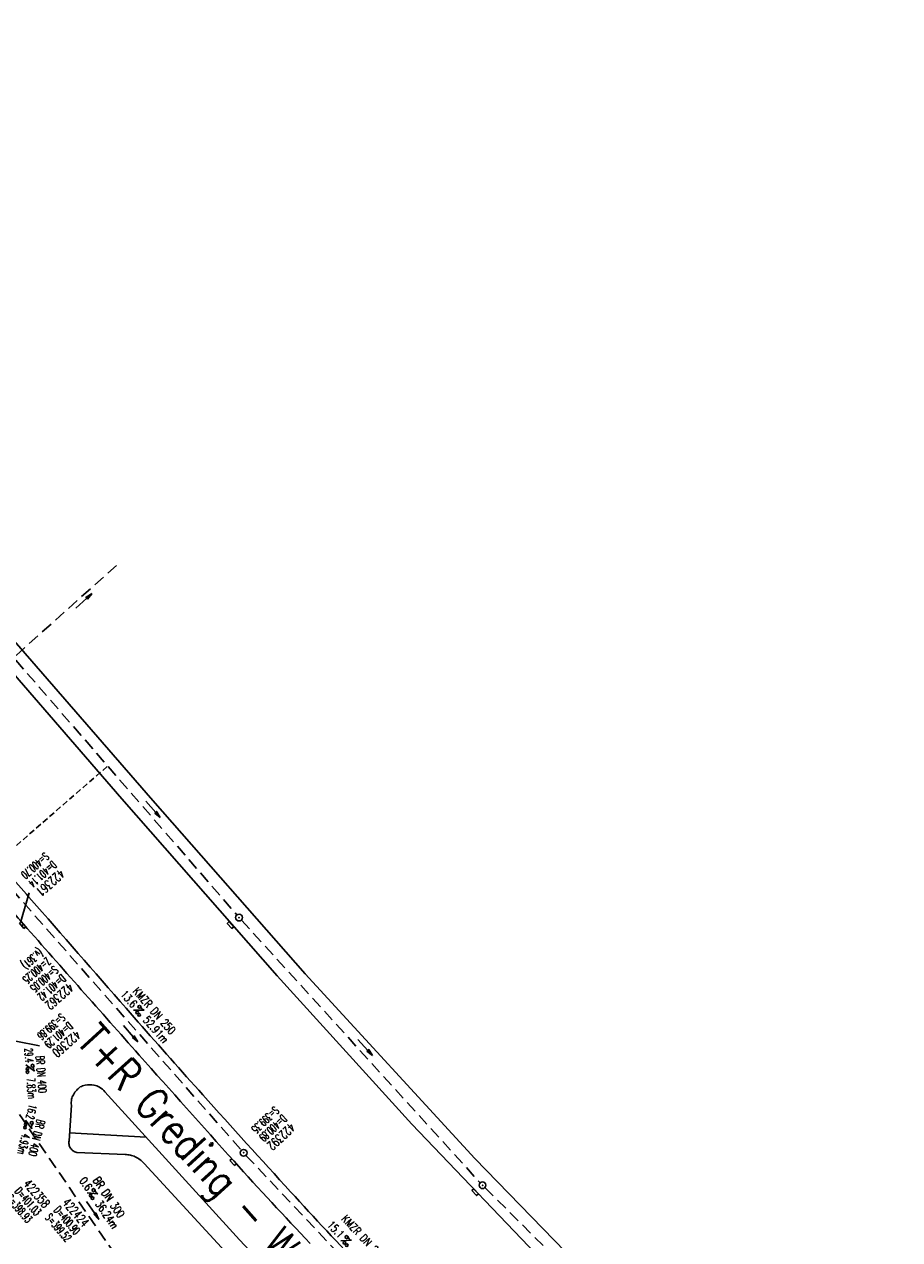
# Model space of a CAD drawing. Extents: x 451514 to 452057, y 434110 to 434694.
# Tile 16 of 16: x 451706 to 451803, y 434457 to 434591. Entities that reach past the tile are written whole.
import ezdxf
from ezdxf.enums import TextEntityAlignment as Align

# ---------------------------------------------------------------- set-up
doc = ezdxf.new("R2010")
doc.units = 0
doc.header["$LTSCALE"] = 1.3
doc.header["$MEASUREMENT"] = 0
doc.linetypes.add('GESTRICH-X2', pattern=[1.5, 1, -0.5])
doc.linetypes.add('GESTRICHELT', pattern=[0.75, 0.5, -0.25])
doc.layers.get('0').update_dxf_attribs({"linetype": 'CONTINUOUS'})
for name, color, linetype in [('FBR', 8, 'CONTINUOUS'), ('HEKTOM', 1, 'GESTRICHELT'), ('KANAL', 7, 'GESTRICH-X2'), ('PFEIL', 7, 'CONTINUOUS'), ('SCHACHTNR', 6, 'CONTINUOUS'), ('SCHRIFT', 7, 'CONTINUOUS'), ('SCHSYMBOL', 7, 'CONTINUOUS'), ('TEXTO', 4, 'CONTINUOUS'), ('TEXTU', 4, 'CONTINUOUS')]:
    doc.layers.add(name, color=color, linetype=linetype)
doc.styles.add('ROMANS', font='romans.shx', dxfattribs={"width": 0.8})

# ---------------------------------------------------------------- blocks, each defined once
blk = doc.blocks.new('PFEIL2')
at = {"color": 0}
for p, q in [((0.88, 0), (-2.4, -0.01)), ((0.88, -0.27), (0.88, 0.28)), ((0.88, 0.28), (2.43, 0.01)), ((0.91, 0.27), (0.88, 0.26)), ((0.97, 0.26), (0.88, 0.25)), ((1.02, 0.25), (0.88, 0.23)), ((1.07, 0.24), (0.88, 0.21)), ((1.13, 0.23), (0.88, 0.19)), ((1.18, 0.22), (0.88, 0.17)), ((1.24, 0.21), (0.88, 0.15)), ((1.29, 0.21), (0.88, 0.14)), ((1.34, 0.2), (0.88, 0.12)), ((1.4, 0.19), (0.88, 0.1)), ((1.45, 0.18), (0.88, 0.08)), ((1.51, 0.17), (0.88, 0.06)), ((1.56, 0.16), (0.88, 0.04)), ((1.61, 0.15), (0.88, 0.02)), ((1.67, 0.14), (0.88, 0.01)), ((1.72, 0.13), (0.88, -0.01)), ((1.78, 0.12), (0.88, -0.03)), ((1.83, 0.11), (0.88, -0.05)), ((1.88, 0.1), (0.88, -0.07)), ((1.94, 0.09), (0.88, -0.09)), ((2.05, 0.08), (0.88, -0.12)), ((1.99, 0.08), (0.88, -0.11)), ((2.1, 0.07), (0.88, -0.14)), ((2.15, 0.06), (0.88, -0.16)), ((2.21, 0.05), (0.88, -0.18)), ((2.26, 0.04), (0.88, -0.2)), ((2.32, 0.03), (0.88, -0.22)), ((2.37, 0.02), (0.88, -0.23)), ((2.42, 0.01), (0.88, -0.25)), ((2.43, 0.01), (0.88, -0.27))]:
    blk.add_line(p, q, dxfattribs=at)
blk = doc.blocks.new('PROM')
blk.add_line((1.57, 1.82), (0.02, 0.02))
for centre, radius in [((0.32, 1.51), 0.317), ((0.94, 0.29), 0.283), ((1.64, 0.29), 0.283)]:
    blk.add_circle(centre, radius)
blk.add_arc((0.99, 2.68), 1.03, 239.1414, 303.3549)
blk = doc.blocks.new('30')
at = {"color": 0}
for p, q in [((-0.75, -0.29), (-0.75, 0.29)), ((-0.75, 0.29), (0.75, 0.29)), ((0.75, 0.29), (0.75, -0.29)), ((0.75, -0.29), (-0.75, -0.29))]:
    blk.add_line(p, q, dxfattribs=at)
blk.add_point((0, 0), dxfattribs=at)
blk = doc.blocks.new('GST')
at = {"color": 0}
blk.add_circle((0, 0), 0.75, dxfattribs=at)
blk.add_point((0, 0), dxfattribs=at)
blk = doc.blocks.new('10')
blk.add_blockref('GST', (0, 0))
blk = doc.blocks.new('30S')
at = {"color": 0}
for p, q in [((-0.75, -0.58), (-0.75, 0)), ((-0.75, 0), (0.75, 0)), ((0.75, 0), (0.75, -0.58)), ((0.75, -0.58), (-0.75, -0.58))]:
    blk.add_line(p, q, dxfattribs=at)
blk.add_point((0, 0), dxfattribs=at)

msp = doc.modelspace()

# ---------------------------------------------------------------- linework, layer by layer
for points in [[(451728.84, 434491.79), (451729.34, 434491.23), (451729.12, 434491.04), (451728.62, 434491.6)], [(451755.93, 434462.2), (451756.44, 434461.65), (451756.23, 434461.45), (451755.71, 434462)]]:
    msp.add_lwpolyline(points, close=True)
at = {"layer": 'FBR'}
for points in [[(451737.79, 434456.16, -0.007096), (451729.38, 434465.25, -0.001555), (451718.86, 434477.02, -0.00127), (451706.06, 434491.5, -0.000027), (451686.85, 434513.35, -0.000164), (451683.73, 434516.9, -0.000081), (451673.04, 434529.08, 0.000191), (451668.49, 434534.26, 0.000146), (451663.49, 434539.94, 0.000064), (451652.13, 434552.86, 0.000307), (451642.9, 434563.33, -0.000432), (451636.35, 434570.76, -0.000524), (451629.83, 434578.19, 0.000322), (451619.24, 434590.27, 0.00031), (451608.63, 434602.33, -0.000618), (451603.33, 434608.38, -0.000111), (451597.68, 434614.83, -0.000055), (451586.28, 434627.86, -0.000002), (451573.15, 434642.87, -0.000008), (451570.5, 434645.9, -0.000009), (451565.71, 434651.37, -0.000004), (451554.1, 434664.65, -0.000055), (451542.59, 434677.82, -0.000089), (451540.01, 434680.77, -0.000119)], [(451625.44, 434587.82, 0.000002), (451637.46, 434574.01, 0.000133)], [(451592.72, 434625.41, -0.000009), (451606.08, 434610.07, -0.000049)], [(451689.8, 434513.84, 0.000021), (451703.45, 434498.18, 0.000283), (451708.11, 434492.85, 0.000124), (451718.76, 434480.67, 0.003159), (451725.91, 434472.61, 0.002353), (451735.63, 434461.88, 0.004782), (451743.67, 434453.25, 0.003837)], [(451711.35, 434471.47, -0.06771), (451711.38, 434472.12, -0.082409), (451711.57, 434472.62, -0.051719), (451711.95, 434473.14, -0.066219), (451712.33, 434473.48, -0.110467), (451712.89, 434473.68, -0.068404), (451713.84, 434473.69, -0.102026), (451714.46, 434473.47, -0.082892), (451715.07, 434472.95)], [(451711.96, 434466.24, -0.101434), (451711.55, 434466.4, -0.101434), (451711.25, 434466.71, -0.100196), (451711.09, 434467.1, -0.100196), (451711.09, 434467.53)], [(451719.42, 434465.01, 0.051606), (451718.96, 434465.43, 0.051606), (451718.42, 434465.75, 0.047687), (451717.88, 434465.93, 0.047687), (451717.31, 434466.01)]]:
    msp.add_lwpolyline(points, format="xyb", dxfattribs=at)
for points in [[(451776.16, 434444.86), (451756.05, 434465.58), (451737.23, 434486.02), (451720.37, 434505.22), (451703.8, 434524.28), (451688.76, 434541.58), (451672.82, 434559.84), (451657.07, 434577.99), (451640.09, 434597.51), (451623.56, 434616.59), (451605.8, 434637.02), (451591.18, 434653.79), (451576.4, 434670.8), (451557.71, 434692.25), (451555.77, 434694.48)], [(451553.92, 434692.87), (451570.2, 434674.13), (451586.29, 434655.64), (451604.33, 434634.93), (451620.2, 434616.69), (451633.41, 434601.52), (451648.77, 434583.85), (451664.02, 434566.26), (451685.67, 434541.34), (451699.15, 434525.9), (451716.94, 434505.41), (451734.14, 434485.79), (451749.06, 434469.36), (451764.45, 434453.28)], [(451715.07, 434472.95), (451729.96, 434456.55), (451744.15, 434441.46), (451758.78, 434426.62), (451773.85, 434411.87), (451790.69, 434396.14), (451797.67, 434389.78)], [(451711.09, 434467.53), (451711.35, 434471.47)], [(451717.31, 434466.01), (451711.96, 434466.24)], [(451730.52, 434452.95), (451719.42, 434465.01)]]:
    msp.add_lwpolyline(points, dxfattribs=at)
at = {"layer": 'FBR', "flags": 128}
msp.add_lwpolyline([(451711.15, 434468.41), (451719.63, 434467.93)], dxfattribs=at)
at = {"layer": 'HEKTOM'}
msp.add_line((451715.31, 434508.97), (451665.21, 434465.4), dxfattribs=at)
at = {"layer": 'KANAL'}
for p, q in [((451705.22, 434521.28), (451716.36, 434531.25)), ((451705.19, 434520.75), (451729.69, 434492.53)), ((451695.72, 434505.62), (451730.19, 434466.47)), ((451730.19, 434491.97), (451756.62, 434462.88)), ((451705.59, 434470.44), (451725.62, 434441.12)), ((451730.69, 434465.91), (451751.03, 434444.34)), ((451757.16, 434462.34), (451789.44, 434430.12))]:
    msp.add_line(p, q, dxfattribs=at)
at = {"layer": 'SCHACHTNR'}
for p, q in [((451705.71, 434491.71), (451706.68, 434494.99)), ((451705.18, 434478.57), (451707.82, 434478.03))]:
    msp.add_line(p, q, dxfattribs=at)

# ---------------------------------------------------------------- block references
for p, xscale, yscale, zscale, rotation in [((451729.92, 434492.24), 0.5000000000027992, 0.5000000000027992, 0.5000000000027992, 311.7504401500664), ((451756.89, 434462.6), 0.5000000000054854, 0.5000000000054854, 0.5000000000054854, 310.9101212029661)]:
    msp.add_blockref('GST', p, dxfattribs=dict(xscale=xscale, yscale=yscale, zscale=zscale, rotation=rotation))
at = {"layer": 'PFEIL', "xscale": 0.5, "yscale": 0.5, "zscale": 0.5}
for p, rotation in [((451712.72, 434527.31), 41.82549999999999), ((451720.4, 434504.23), 310.9288), ((451717.92, 434479.38), 311.3407000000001), ((451743.89, 434477.86), 312.2866), ((451713.69, 434459.82), 304.3236)]:
    msp.add_blockref('PFEIL2', p, dxfattribs=dict(at, rotation=rotation))
at = {"layer": 'SCHSYMBOL', "xscale": 0.5, "yscale": 0.5, "zscale": 0.5}
for name, p, rotation in [('30', (451705.94, 434491.42), 131.171405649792), ('10', (451730.43, 434466.19), 90), ('30S', (451729.38, 434465.25), 312.355446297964)]:
    msp.add_blockref(name, p, dxfattribs=dict(at, rotation=rotation))
at = {"layer": 'TEXTU', "xscale": 0.5, "yscale": 0.5, "zscale": 0.5}
for p, rotation in [((451718.21, 434481.98), 311.3407000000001), ((451706.29, 434475.94), 274.1872), ((451706.26, 434469.83), 256.3275000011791), ((451713.1, 434461.77), 304.3236), ((451741.18, 434456.46), 313.3082)]:
    msp.add_blockref('PROM', p, dxfattribs=dict(at, rotation=rotation))

# ---------------------------------------------------------------- texts
at = {"layer": 'SCHACHTNR', "style": 'ROMANS'}
for s, height, rotation, width, p in [('S=400.70', 0.9, 221.8667, 0.6, (451708.38, 434499.53)), ('D=401.14', 0.9, 221.8667, 0.6, (451709.21, 434498.6)), ('422361', 1, 221.8667, 0.7, (451710.05, 434497.67)), ('(v.361)', 0.9, 221.3044, 0.6, (451707.72, 434488.87)), ('Z=400.25', 0.9, 221.3044, 0.6, (451708.58, 434487.9)), ('S=400.05', 0.9, 221.3044, 0.6, (451709.41, 434486.96)), ('D=401.42', 0.9, 221.3044, 0.6, (451710.24, 434486.02)), ('422362', 1, 221.3044, 0.7, (451711.06, 434485.08)), ('S=399.86', 0.9, 221.3974, 0.6, (451710.18, 434481.69)), ('D=401.29', 0.9, 221.3974, 0.6, (451711.01, 434480.75)), ('422360', 1, 221.3974, 0.7, (451711.83, 434479.82)), ('S=399.35', 0.9, 223.3888, 0.6, (451733.84, 434471.4)), ('D=400.89', 0.9, 223.3888, 0.6, (451734.7, 434470.49)), ('422392', 1, 223.3888, 0.7, (451735.56, 434469.58)), ('D=401.03', 0.9, 310.5172, 0.6, (451705.02, 434461.89)), ('422358', 1, 310.5172, 0.7, (451705.97, 434462.71)), ('S=398.93', 0.9, 310.5172, 0.6, (451704.07, 434461.08)), ('422424', 1, 310.8407, 0.7, (451710.28, 434460.61)), ('D=400.90', 0.9, 310.8407, 0.6, (451709.34, 434459.79)), ('S=399.52', 0.9, 310.8407, 0.6, (451708.39, 434458.97))]:
    msp.add_text(s, height=height, rotation=rotation, dxfattribs=dict(at, width=width)).set_placement(p)
at = {"layer": 'SCHRIFT', "style": 'ROMANS', "width": 0.8}
msp.add_text('T+R Greding - West', height=3.5, rotation=312.3697, dxfattribs=at).set_placement((451711.79, 434478.41))
at = {"layer": 'TEXTO', "style": 'ROMANS'}
for s, rotation, width, p in [('KMZR DN 250', 311.3407, 0.75, (451720.19, 434481.62)), ('BR DN 400', 274.1872, 0.6, (451707.57, 434474.85)), ('BR DN 400', 256.3275, 0.6, (451707.07, 434467.95)), ('BR DN 300', 304.3236, 0.75, (451715.13, 434461.02)), ('KMZR DN 250', 313.3082, 0.75, (451743.38, 434456.48))]:
    msp.add_text(s, height=0.9, rotation=rotation, dxfattribs=dict(at, width=width)).set_placement(p, align=Align.CENTER)
at = {"layer": 'TEXTU', "style": 'ROMANS'}
for s, rotation, width, p in [('13.6', 311.3407, 0.75, (451716.72, 434483.69)), ('52.91m', 311.3407, 0.75, (451719.22, 434480.84)), ('29.4', 274.1872, 0.6, (451706.14, 434477.75)), ('7.83m', 274.1872, 0.6, (451706.39, 434474.44)), ('16.2', 256.3275, 0.6, (451706.68, 434471.61)), ('4.93m', 256.3275, 0.6, (451705.9, 434468.36)), ('0.6', 304.3236, 0.75, (451712.19, 434463.09)), ('36.24m', 304.3236, 0.75, (451713.94, 434460.53)), ('15.1', 313.3082, 0.75, (451739.61, 434458.14))]:
    msp.add_text(s, height=0.9, rotation=rotation, dxfattribs=dict(at, width=width)).set_placement(p)

doc.saveas('drawing.dxf')
